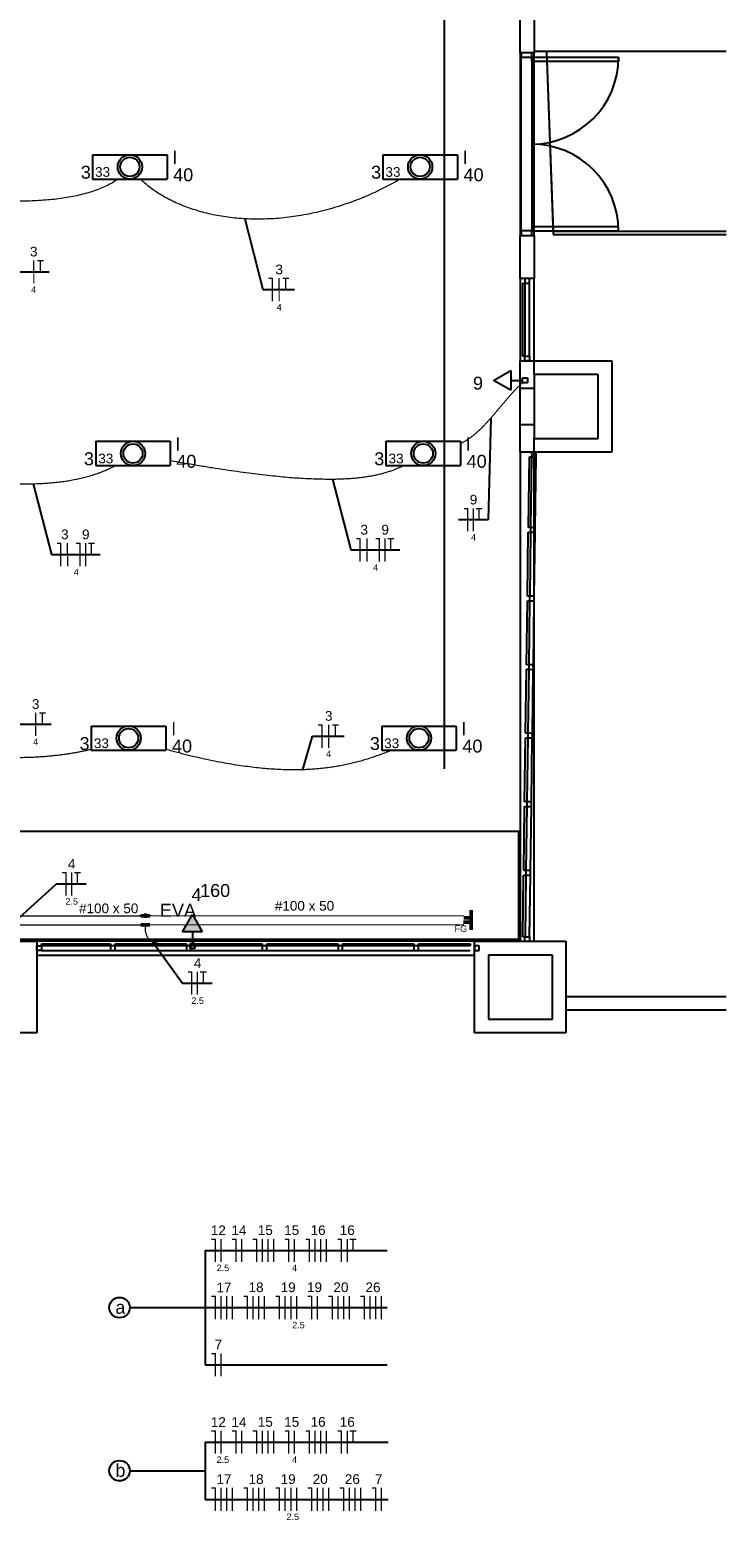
# Model space of a CAD drawing. Header units: millimetres. Extents: x 7 to 269, y 1 to 169.
# Tile 100 of 113: x 100 to 107, y 30 to 46. Entities that reach past the tile are written whole.
import ezdxf

# ---------------------------------------------------------------- set-up
doc = ezdxf.new("R2010")
doc.units = ezdxf.units.MM
doc.header["$MEASUREMENT"] = 0
for name, color, linetype, lineweight in [('Eletroduto - Marco Polo', 6, 'Continuous', 9), ('Fiação - Marco Polo', 3, 'Continuous', 9), ('Layout - Marco Polo', 252, 'Continuous', 25), ('Layout-02 - Marco Polo', 243, 'Continuous', 50), ('Linha de Chamada - Marco Polo', 1, 'Continuous', 25), ('Luminárias - Marco Polo', 5, 'Continuous', 25), ('Textos - Marco Polo', 143, 'Continuous', 25), ('Tomadas - Marco Polo', 150, 'Continuous', 25)]:
    doc.layers.add(name, color=color, linetype=linetype, lineweight=lineweight)
doc.layers.add('Parede - Marco Polo', color=7, linetype='Continuous')
doc.styles.add('Arial', font='arial.ttf')

msp = doc.modelspace()

# ---------------------------------------------------------------- hatches: boundary and pattern name
at = {"layer": 'Tomadas - Marco Polo', "linetype": 'Continuous'}
msp.add_hatch(color=256, dxfattribs=at).paths.add_polyline_path([(101.562, 35.981), (101.454, 36.169), (101.346, 35.981)])

# ---------------------------------------------------------------- linework, layer by layer
at = {"layer": 'Eletroduto - Marco Polo', "linetype": 'Continuous'}
for p, q in [((98.159, 36.155), (100.89, 36.157)), ((100.99, 36.157), (104.423, 36.16)), ((98.159, 36.055), (100.89, 36.057)), ((100.99, 36.057), (104.424, 36.06))]:
    msp.add_line(p, q, dxfattribs=at)
for points in [[(100.637, 44.214), (100.579, 44.175), (100.516, 44.141), (100.447, 44.11), (100.373, 44.083), (100.294, 44.059), (100.212, 44.038), (100.125, 44.02), (100.035, 44.005), (99.942, 43.993), (99.847, 43.984), (99.749, 43.978), (99.649, 43.973), (99.548, 43.972), (99.446, 43.972), (99.343, 43.975), (99.24, 43.979), (99.136, 43.986), (99.034, 43.994), (98.932, 44.004), (98.831, 44.015), (98.732, 44.027), (98.635, 44.041), (98.54, 44.056), (98.448, 44.072), (98.36, 44.089), (98.275, 44.107), (98.193, 44.125), (98.117, 44.144), (98.044, 44.163), (97.977, 44.183)], [(103.733, 44.215), (103.616, 44.151), (103.5, 44.093), (103.384, 44.039), (103.268, 43.991), (103.152, 43.949), (103.038, 43.911), (102.924, 43.878), (102.811, 43.85), (102.7, 43.827), (102.589, 43.808), (102.481, 43.793), (102.373, 43.783), (102.268, 43.778), (102.164, 43.776), (102.063, 43.778), (101.964, 43.784), (101.867, 43.794), (101.772, 43.808), (101.68, 43.825), (101.591, 43.846), (101.505, 43.87), (101.422, 43.897), (101.342, 43.927), (101.265, 43.96), (101.192, 43.996), (101.123, 44.034), (101.057, 44.076), (100.996, 44.119), (100.938, 44.166), (100.885, 44.214)], [(104.39, 41.321), (104.417, 41.336), (104.443, 41.351), (104.468, 41.368), (104.493, 41.385), (104.517, 41.402), (104.54, 41.421), (104.562, 41.44), (104.584, 41.459), (104.606, 41.479), (104.627, 41.5), (104.648, 41.521), (104.669, 41.543), (104.689, 41.565), (104.709, 41.588), (104.729, 41.611), (104.75, 41.634), (104.77, 41.658), (104.79, 41.682), (104.811, 41.706), (104.831, 41.731), (104.852, 41.756), (104.874, 41.781), (104.896, 41.807), (104.918, 41.832), (104.941, 41.858), (104.965, 41.884), (104.989, 41.91), (105.014, 41.936), (105.04, 41.962), (105.067, 41.988)], [(98.13, 41.08), (98.261, 41.051), (98.389, 41.024), (98.512, 41), (98.632, 40.978), (98.748, 40.959), (98.861, 40.942), (98.969, 40.927), (99.074, 40.914), (99.176, 40.903), (99.274, 40.895), (99.369, 40.889), (99.46, 40.884), (99.548, 40.882), (99.633, 40.881), (99.715, 40.882), (99.794, 40.885), (99.869, 40.89), (99.942, 40.896), (100.012, 40.904), (100.079, 40.913), (100.143, 40.924), (100.205, 40.937), (100.264, 40.95), (100.32, 40.965), (100.374, 40.982), (100.426, 40.999), (100.475, 41.018), (100.522, 41.038), (100.566, 41.059), (100.609, 41.08)], [(101.215, 41.136), (101.375, 41.108), (101.527, 41.082), (101.673, 41.058), (101.812, 41.037), (101.945, 41.018), (102.072, 41.001), (102.193, 40.986), (102.308, 40.973), (102.417, 40.962), (102.522, 40.952), (102.621, 40.945), (102.715, 40.94), (102.804, 40.936), (102.888, 40.934), (102.968, 40.933), (103.044, 40.934), (103.116, 40.937), (103.184, 40.941), (103.248, 40.946), (103.309, 40.953), (103.366, 40.961), (103.42, 40.97), (103.472, 40.98), (103.52, 40.992), (103.566, 41.004), (103.61, 41.018), (103.651, 41.032), (103.69, 41.048), (103.728, 41.064), (103.764, 41.081)], [(98.081, 38.006), (98.2, 37.989), (98.315, 37.974), (98.426, 37.961), (98.533, 37.948), (98.636, 37.937), (98.736, 37.927), (98.833, 37.919), (98.926, 37.911), (99.016, 37.904), (99.103, 37.899), (99.186, 37.895), (99.267, 37.891), (99.345, 37.889), (99.421, 37.888), (99.494, 37.888), (99.564, 37.888), (99.632, 37.89), (99.698, 37.892), (99.761, 37.895), (99.823, 37.899), (99.882, 37.904), (99.94, 37.91), (99.996, 37.916), (100.05, 37.923), (100.103, 37.931), (100.155, 37.939), (100.205, 37.948), (100.254, 37.958), (100.302, 37.968), (100.349, 37.979)], [(101.165, 37.978), (101.29, 37.945), (101.412, 37.914), (101.529, 37.887), (101.642, 37.862), (101.752, 37.84), (101.857, 37.821), (101.96, 37.805), (102.059, 37.791), (102.154, 37.779), (102.247, 37.77), (102.336, 37.763), (102.423, 37.759), (102.506, 37.756), (102.587, 37.756), (102.666, 37.757), (102.742, 37.761), (102.816, 37.766), (102.888, 37.773), (102.958, 37.782), (103.026, 37.792), (103.092, 37.804), (103.156, 37.817), (103.219, 37.832), (103.281, 37.848), (103.341, 37.865), (103.401, 37.883), (103.459, 37.903), (103.516, 37.923), (103.573, 37.944), (103.629, 37.966)], [(100.937, 36.057), (100.936, 36.041), (100.936, 36.025), (100.937, 36.01), (100.938, 35.996), (100.94, 35.982), (100.943, 35.969), (100.947, 35.956), (100.951, 35.945), (100.956, 35.934), (100.963, 35.923), (100.971, 35.913), (100.98, 35.904), (100.99, 35.895), (101.001, 35.887), (101.014, 35.88), (101.028, 35.873), (101.044, 35.866), (101.062, 35.86), (101.081, 35.855), (101.102, 35.85), (101.125, 35.846), (101.15, 35.842), (101.177, 35.838), (101.206, 35.835), (101.237, 35.833), (101.271, 35.831), (101.306, 35.829), (101.344, 35.828), (101.385, 35.827), (101.427, 35.827)]]:
    msp.add_spline(points, degree=3, dxfattribs=at)
at = {"layer": 'Fiação - Marco Polo'}
for p, q in [((99.718, 43.199), (99.718, 43.324)), ((99.758, 43.324), (99.825, 43.324)), ((99.791, 43.199), (99.791, 43.324)), ((102.289, 43.13), (102.33, 43.13)), ((102.33, 42.88), (102.33, 43.13)), ((102.404, 43.005), (102.404, 43.13)), ((102.444, 43.13), (102.511, 43.13)), ((102.478, 43.005), (102.478, 43.13)), ((104.427, 40.612), (104.469, 40.612)), ((104.469, 40.362), (104.469, 40.612)), ((104.531, 40.362), (104.531, 40.612)), ((104.561, 40.612), (104.627, 40.612)), ((104.594, 40.487), (104.594, 40.612)), ((99.974, 40.232), (100.015, 40.232)), ((100.015, 39.982), (100.015, 40.232)), ((100.089, 40.107), (100.089, 40.232)), ((100.183, 40.232), (100.225, 40.232)), ((100.225, 39.982), (100.225, 40.232)), ((100.287, 39.982), (100.287, 40.232)), ((100.317, 40.232), (100.383, 40.232)), ((100.35, 40.107), (100.35, 40.232)), ((103.251, 40.283), (103.292, 40.283)), ((103.292, 40.033), (103.292, 40.283)), ((103.366, 40.158), (103.366, 40.283)), ((103.46, 40.283), (103.502, 40.283)), ((103.502, 40.033), (103.502, 40.283)), ((103.564, 40.033), (103.564, 40.283)), ((103.594, 40.283), (103.66, 40.283)), ((103.627, 40.158), (103.627, 40.283)), ((99.74, 38.251), (99.74, 38.376)), ((99.78, 38.376), (99.847, 38.376)), ((99.813, 38.251), (99.813, 38.376)), ((102.831, 38.245), (102.873, 38.245)), ((102.873, 37.995), (102.873, 38.245)), ((102.946, 38.12), (102.946, 38.245)), ((102.986, 38.245), (103.053, 38.245)), ((103.02, 38.12), (103.02, 38.245)), ((100.03, 36.629), (100.071, 36.629)), ((100.071, 36.379), (100.071, 36.629)), ((100.134, 36.379), (100.134, 36.629)), ((100.163, 36.629), (100.23, 36.629)), ((100.196, 36.504), (100.196, 36.629)), ((101.407, 35.544), (101.449, 35.544)), ((101.449, 35.294), (101.449, 35.544)), ((101.511, 35.294), (101.511, 35.544)), ((101.54, 35.544), (101.607, 35.544)), ((101.574, 35.419), (101.574, 35.544)), ((101.665, 32.62), (101.706, 32.62)), ((101.706, 32.37), (101.706, 32.62)), ((101.769, 32.37), (101.769, 32.62)), ((101.891, 32.62), (101.933, 32.62)), ((101.933, 32.37), (101.933, 32.62)), ((101.995, 32.37), (101.995, 32.62)), ((102.117, 32.62), (102.159, 32.62)), ((102.159, 32.37), (102.159, 32.62)), ((102.221, 32.37), (102.221, 32.62)), ((102.284, 32.37), (102.284, 32.62)), ((102.346, 32.37), (102.346, 32.62)), ((102.468, 32.62), (102.51, 32.62)), ((102.51, 32.37), (102.51, 32.62)), ((102.572, 32.37), (102.572, 32.62)), ((102.694, 32.62), (102.736, 32.62)), ((102.736, 32.37), (102.736, 32.62)), ((102.798, 32.37), (102.798, 32.62)), ((102.861, 32.37), (102.861, 32.62)), ((102.923, 32.37), (102.923, 32.62)), ((103.045, 32.62), (103.087, 32.62)), ((103.087, 32.37), (103.087, 32.62)), ((103.15, 32.37), (103.15, 32.62)), ((103.179, 32.62), (103.245, 32.62)), ((103.212, 32.495), (103.212, 32.62)), ((101.665, 31.995), (101.706, 31.995)), ((101.706, 31.745), (101.706, 31.995)), ((101.769, 31.745), (101.769, 31.995)), ((101.831, 31.745), (101.831, 31.995)), ((101.894, 31.745), (101.894, 31.995)), ((102.016, 31.995), (102.058, 31.995)), ((102.058, 31.745), (102.058, 31.995)), ((102.12, 31.745), (102.12, 31.995)), ((102.183, 31.745), (102.183, 31.995)), ((102.245, 31.745), (102.245, 31.995)), ((102.367, 31.995), (102.409, 31.995)), ((102.409, 31.745), (102.409, 31.995)), ((102.471, 31.745), (102.471, 31.995)), ((102.534, 31.745), (102.534, 31.995)), ((102.596, 31.745), (102.596, 31.995)), ((102.718, 31.995), (102.76, 31.995)), ((102.76, 31.745), (102.76, 31.995)), ((102.822, 31.745), (102.822, 31.995)), ((102.944, 31.995), (102.986, 31.995)), ((102.986, 31.745), (102.986, 31.995)), ((103.048, 31.745), (103.048, 31.995)), ((103.111, 31.745), (103.111, 31.995)), ((103.173, 31.745), (103.173, 31.995)), ((103.295, 31.995), (103.337, 31.995)), ((103.337, 31.745), (103.337, 31.995)), ((103.4, 31.745), (103.4, 31.995)), ((103.462, 31.745), (103.462, 31.995)), ((103.525, 31.745), (103.525, 31.995)), ((101.665, 31.37), (101.706, 31.37)), ((101.706, 31.12), (101.706, 31.37)), ((101.769, 31.12), (101.769, 31.37)), ((101.665, 30.523), (101.706, 30.523)), ((101.706, 30.273), (101.706, 30.523)), ((101.769, 30.273), (101.769, 30.523)), ((101.891, 30.523), (101.933, 30.523)), ((101.933, 30.273), (101.933, 30.523)), ((101.995, 30.273), (101.995, 30.523)), ((102.117, 30.523), (102.159, 30.523)), ((102.159, 30.273), (102.159, 30.523)), ((102.221, 30.273), (102.221, 30.523)), ((102.284, 30.273), (102.284, 30.523)), ((102.346, 30.273), (102.346, 30.523)), ((102.468, 30.523), (102.51, 30.523)), ((102.51, 30.273), (102.51, 30.523)), ((102.572, 30.273), (102.572, 30.523)), ((102.694, 30.523), (102.736, 30.523)), ((102.736, 30.273), (102.736, 30.523)), ((102.798, 30.273), (102.798, 30.523)), ((102.861, 30.273), (102.861, 30.523)), ((102.923, 30.273), (102.923, 30.523)), ((103.045, 30.523), (103.087, 30.523)), ((103.087, 30.273), (103.087, 30.523)), ((103.15, 30.273), (103.15, 30.523)), ((103.179, 30.523), (103.245, 30.523)), ((103.212, 30.398), (103.212, 30.523)), ((101.665, 29.898), (101.706, 29.898)), ((101.706, 29.648), (101.706, 29.898)), ((101.769, 29.648), (101.769, 29.898)), ((101.831, 29.648), (101.831, 29.898)), ((101.894, 29.648), (101.894, 29.898)), ((102.016, 29.898), (102.058, 29.898)), ((102.058, 29.648), (102.058, 29.898)), ((102.12, 29.648), (102.12, 29.898)), ((102.183, 29.648), (102.183, 29.898)), ((102.245, 29.648), (102.245, 29.898)), ((102.367, 29.898), (102.409, 29.898)), ((102.409, 29.648), (102.409, 29.898)), ((102.471, 29.648), (102.471, 29.898)), ((102.534, 29.648), (102.534, 29.898)), ((102.596, 29.648), (102.596, 29.898)), ((102.718, 29.898), (102.76, 29.898)), ((102.76, 29.648), (102.76, 29.898)), ((102.822, 29.648), (102.822, 29.898)), ((102.885, 29.648), (102.885, 29.898)), ((102.947, 29.648), (102.947, 29.898)), ((103.069, 29.898), (103.111, 29.898)), ((103.111, 29.648), (103.111, 29.898)), ((103.173, 29.648), (103.173, 29.898)), ((103.236, 29.648), (103.236, 29.898)), ((103.298, 29.648), (103.298, 29.898)), ((103.42, 29.898), (103.462, 29.898)), ((103.462, 29.648), (103.462, 29.898)), ((103.525, 29.648), (103.525, 29.898))]:
    msp.add_line(p, q, dxfattribs=at)
at = {"layer": 'Layout - Marco Polo'}
for p, q in [((104.213, 37.764), (104.213, 47.764)), ((105.054, 45.597), (105.043, 45.597)), ((105.043, 45.597), (105.043, 43.596)), ((105.168, 45.597), (105.054, 45.597)), ((105.054, 45.597), (105.054, 45.547)), ((105.194, 45.597), (105.168, 45.597)), ((105.168, 45.547), (105.168, 45.597)), ((107.297, 45.61), (105.194, 45.61)), ((107.297, 45.61), (105.194, 45.61)), ((105.194, 43.596), (105.194, 45.597)), ((105.194, 43.596), (105.194, 45.597)), ((105.054, 45.547), (105.168, 45.547)), ((105.054, 43.647), (105.054, 45.547)), ((105.168, 45.502), (105.168, 45.547)), ((105.168, 45.547), (106.118, 45.547)), ((105.168, 45.547), (105.168, 43.647)), ((106.118, 45.502), (105.168, 45.502)), ((106.118, 45.547), (106.118, 45.502)), ((105.168, 43.647), (105.054, 43.647)), ((105.054, 43.647), (105.054, 43.596)), ((105.168, 43.691), (105.168, 43.647)), ((106.118, 43.691), (105.168, 43.691)), ((105.168, 43.647), (106.118, 43.647)), ((105.168, 43.596), (105.168, 43.647)), ((105.043, 43.596), (105.054, 43.596)), ((105.054, 43.596), (105.168, 43.596)), ((105.168, 43.596), (105.194, 43.596)), ((105.043, 43.127), (105.043, 42.227)), ((105.069, 42.277), (105.069, 43.077)), ((105.069, 43.077), (105.094, 43.077)), ((105.094, 43.127), (105.094, 43.077)), ((105.144, 43.127), (105.094, 43.127)), ((105.094, 43.077), (105.094, 42.277)), ((105.094, 43.077), (105.144, 43.077)), ((105.144, 43.077), (105.144, 43.127)), ((105.144, 42.277), (105.144, 43.077)), ((105.194, 42.227), (105.194, 43.127)), ((105.194, 42.227), (105.194, 43.127)), ((105.094, 42.277), (105.069, 42.277)), ((105.094, 42.227), (105.094, 42.277)), ((105.094, 42.277), (105.144, 42.277)), ((105.144, 42.227), (105.094, 42.227)), ((105.144, 42.277), (105.144, 42.227)), ((105.043, 41.227), (105.043, 35.877)), ((105.191, 41.227), (105.167, 41.226)), ((105.217, 41.227), (105.167, 41.226)), ((105.167, 41.226), (105.168, 41.176)), ((105.167, 41.226), (105.168, 41.176)), ((105.194, 35.877), (105.194, 41.227)), ((105.194, 35.877), (105.194, 41.227)), ((105.218, 41.177), (105.217, 41.227)), ((105.132, 40.402), (105.142, 41.177)), ((105.142, 41.177), (105.167, 41.177)), ((105.167, 41.177), (105.156, 40.402)), ((105.168, 41.176), (105.191, 41.177)), ((105.168, 41.176), (105.218, 41.177)), ((105.216, 41.176), (105.194, 41.177)), ((105.206, 40.401), (105.216, 41.176)), ((105.206, 40.401), (105.216, 41.176)), ((105.156, 40.402), (105.132, 40.402)), ((105.205, 40.402), (105.155, 40.401)), ((105.155, 40.401), (105.156, 40.351)), ((105.168, 40.401), (105.155, 40.401)), ((105.155, 40.401), (105.156, 40.351)), ((105.194, 40.401), (105.206, 40.401)), ((105.206, 40.352), (105.205, 40.402)), ((105.121, 39.652), (105.13, 40.352)), ((105.13, 40.352), (105.156, 40.352)), ((105.156, 40.352), (105.146, 39.652)), ((105.156, 40.351), (105.206, 40.352)), ((105.156, 40.351), (105.168, 40.351)), ((105.205, 40.351), (105.194, 40.351)), ((105.195, 39.651), (105.205, 40.351)), ((105.195, 39.651), (105.205, 40.351)), ((105.111, 38.902), (105.121, 39.602)), ((105.146, 39.652), (105.121, 39.652)), ((105.121, 39.602), (105.145, 39.602)), ((105.145, 39.602), (105.136, 38.902)), ((105.195, 39.652), (105.145, 39.651)), ((105.145, 39.651), (105.145, 39.601)), ((105.147, 39.651), (105.145, 39.651)), ((105.145, 39.651), (105.145, 39.601)), ((105.145, 39.601), (105.195, 39.602)), ((105.145, 39.601), (105.147, 39.601)), ((105.186, 38.901), (105.195, 39.601)), ((105.194, 39.651), (105.195, 39.651)), ((105.195, 39.601), (105.194, 39.601)), ((105.194, 39.518), (105.195, 39.601)), ((105.195, 39.602), (105.195, 39.652)), ((105.1, 38.152), (105.11, 38.852)), ((105.11, 38.852), (105.135, 38.852)), ((105.136, 38.902), (105.111, 38.902)), ((105.135, 38.852), (105.126, 38.152)), ((105.184, 38.902), (105.135, 38.901)), ((105.135, 38.901), (105.135, 38.851)), ((105.135, 38.851), (105.186, 38.852)), ((105.175, 38.151), (105.184, 38.851)), ((105.186, 38.852), (105.184, 38.902)), ((105.09, 37.402), (105.1, 38.102)), ((105.126, 38.152), (105.1, 38.152)), ((105.1, 38.102), (105.125, 38.102)), ((105.125, 38.102), (105.115, 37.402)), ((105.174, 38.152), (105.124, 38.151)), ((105.124, 38.151), (105.125, 38.101)), ((105.125, 38.101), (105.175, 38.102)), ((105.165, 37.401), (105.174, 38.101)), ((105.175, 38.102), (105.174, 38.152)), ((105.08, 36.652), (105.09, 37.352)), ((105.115, 37.402), (105.09, 37.402)), ((105.09, 37.352), (105.115, 37.352)), ((105.115, 37.352), (105.105, 36.652)), ((105.164, 37.402), (105.114, 37.401)), ((105.114, 37.401), (105.115, 37.351)), ((105.115, 37.351), (105.165, 37.352)), ((105.154, 36.651), (105.164, 37.351)), ((105.165, 37.352), (105.164, 37.402)), ((105.043, 37.077), (81.718, 37.077)), ((105.023, 37.077), (105.023, 35.877)), ((105.105, 36.652), (105.08, 36.652)), ((105.153, 36.652), (105.103, 36.651)), ((105.103, 36.651), (105.105, 36.601)), ((105.154, 36.602), (105.153, 36.652)), ((105.07, 35.927), (105.079, 36.602)), ((105.079, 36.602), (105.104, 36.602)), ((105.104, 36.602), (105.095, 35.927)), ((105.105, 36.601), (105.154, 36.602)), ((105.144, 35.926), (105.153, 36.601)), ((75.423, 35.897), (105.023, 35.897)), ((105.043, 35.897), (99.318, 35.897)), ((104.543, 35.877), (99.753, 35.877)), ((99.753, 35.777), (99.753, 35.827)), ((99.753, 35.827), (99.803, 35.827)), ((99.803, 35.826), (99.803, 35.851)), ((99.803, 35.851), (100.558, 35.851)), ((99.803, 35.827), (99.803, 35.777)), ((100.558, 35.826), (99.803, 35.826)), ((100.558, 35.851), (100.558, 35.826)), ((100.608, 35.827), (100.558, 35.827)), ((100.558, 35.827), (100.558, 35.777)), ((100.608, 35.826), (100.608, 35.851)), ((100.608, 35.851), (101.388, 35.851)), ((100.608, 35.777), (100.608, 35.827)), ((101.388, 35.826), (100.608, 35.826)), ((101.388, 35.851), (101.388, 35.826)), ((101.438, 35.827), (101.388, 35.827)), ((101.388, 35.827), (101.388, 35.777)), ((101.438, 35.826), (101.438, 35.851)), ((101.438, 35.851), (102.218, 35.851)), ((101.438, 35.777), (101.438, 35.827)), ((102.218, 35.826), (101.438, 35.826)), ((102.218, 35.851), (102.218, 35.826)), ((102.268, 35.827), (102.218, 35.827)), ((102.218, 35.827), (102.218, 35.777)), ((102.268, 35.826), (102.268, 35.851)), ((102.268, 35.851), (103.048, 35.851)), ((102.268, 35.777), (102.268, 35.827)), ((103.048, 35.826), (102.268, 35.826)), ((103.048, 35.851), (103.048, 35.826)), ((103.098, 35.827), (103.048, 35.827)), ((103.048, 35.827), (103.048, 35.777)), ((103.098, 35.826), (103.098, 35.851)), ((103.098, 35.851), (103.879, 35.851)), ((103.098, 35.777), (103.098, 35.827)), ((103.879, 35.826), (103.098, 35.826)), ((103.879, 35.851), (103.879, 35.826)), ((103.928, 35.827), (103.879, 35.827)), ((103.879, 35.827), (103.879, 35.777)), ((103.928, 35.826), (103.928, 35.851)), ((103.928, 35.851), (104.493, 35.851)), ((103.928, 35.777), (103.928, 35.827)), ((104.493, 35.826), (103.928, 35.826)), ((99.803, 35.777), (99.753, 35.777)), ((99.753, 35.727), (104.543, 35.727)), ((99.753, 35.727), (104.543, 35.727)), ((99.803, 35.777), (100.558, 35.777)), ((100.558, 35.777), (100.608, 35.777)), ((100.608, 35.777), (101.388, 35.777)), ((101.388, 35.777), (101.438, 35.777)), ((101.438, 35.777), (102.218, 35.777)), ((102.218, 35.777), (102.268, 35.777)), ((102.268, 35.777), (103.048, 35.777)), ((103.048, 35.777), (103.098, 35.777)), ((103.098, 35.777), (103.879, 35.777)), ((103.879, 35.777), (103.928, 35.777)), ((103.928, 35.777), (104.493, 35.777)), ((105.543, 35.273), (107.297, 35.273)), ((107.297, 35.123), (105.543, 35.123))]:
    msp.add_line(p, q, dxfattribs=at)
for centre, start, end in [((105.168, 45.547), 270, 0), ((105.168, 43.647), 0, 90)]:
    msp.add_arc(centre, 0.95, start, end, dxfattribs=at)
at = {"layer": 'Layout-02 - Marco Polo'}
for p, q in [((100.89, 36.152), (100.89, 36.162)), ((100.89, 36.157), (100.925, 36.157)), ((100.925, 36.162), (100.955, 36.162)), ((100.925, 36.152), (100.925, 36.162)), ((100.925, 36.152), (100.955, 36.152)), ((100.955, 36.152), (100.955, 36.162)), ((100.955, 36.157), (100.99, 36.157)), ((100.99, 36.152), (100.99, 36.162)), ((104.505, 36.217), (104.505, 36.135)), ((100.89, 36.052), (100.89, 36.062)), ((100.99, 36.057), (100.89, 36.057)), ((100.99, 36.052), (100.99, 36.062)), ((104.423, 36.085), (104.505, 36.085)), ((104.505, 36.135), (104.424, 36.135)), ((104.505, 36.085), (104.505, 36.135)), ((104.505, 36.085), (104.505, 36.003))]:
    msp.add_line(p, q, dxfattribs=at)
at = {"layer": 'Linha de Chamada - Marco Polo'}
for p, q in [((102.027, 43.78), (102.226, 43.005)), ((99.54, 43.199), (99.887, 43.199)), ((102.226, 43.005), (102.573, 43.005)), ((104.721, 41.601), (104.69, 40.487)), ((99.711, 40.882), (99.911, 40.107)), ((102.989, 40.933), (103.188, 40.158)), ((104.69, 40.487), (104.365, 40.487)), ((99.911, 40.107), (100.446, 40.107)), ((103.188, 40.158), (103.723, 40.158)), ((99.562, 38.251), (99.909, 38.251)), ((102.663, 37.757), (102.768, 38.12)), ((102.768, 38.12), (103.116, 38.12)), ((99.524, 36.106), (99.967, 36.504)), ((99.967, 36.504), (100.292, 36.504)), ((101.014, 35.879), (101.345, 35.419)), ((101.345, 35.419), (101.67, 35.419)), ((101.594, 32.495), (103.587, 32.495)), ((101.594, 32.495), (101.594, 31.87)), ((101.594, 32.495), (101.594, 31.245)), ((100.769, 31.87), (101.594, 31.87)), ((101.594, 31.87), (103.587, 31.87)), ((101.594, 31.245), (103.587, 31.245)), ((101.594, 30.398), (103.596, 30.398)), ((101.594, 30.398), (101.594, 29.773)), ((100.769, 30.086), (101.594, 30.086)), ((101.594, 29.773), (103.596, 29.773))]:
    msp.add_line(p, q, dxfattribs=at)
for centre in [(100.657, 31.87), (100.657, 30.086)]:
    msp.add_circle(centre, 0.112, dxfattribs=at)
at = {"layer": 'Luminárias - Marco Polo'}
for p, q in [((100.362, 44.48), (101.178, 44.48)), ((100.362, 44.48), (100.362, 44.215)), ((101.178, 44.48), (101.178, 44.215)), ((103.539, 44.48), (104.355, 44.48)), ((103.539, 44.48), (103.539, 44.215)), ((104.355, 44.48), (104.355, 44.215)), ((100.362, 44.215), (101.178, 44.215)), ((103.539, 44.215), (104.355, 44.215)), ((100.396, 41.346), (101.212, 41.346)), ((100.396, 41.346), (100.396, 41.081)), ((101.212, 41.346), (101.212, 41.081)), ((103.573, 41.346), (104.389, 41.346)), ((103.573, 41.346), (103.573, 41.081)), ((104.389, 41.346), (104.389, 41.081)), ((100.396, 41.081), (101.212, 41.081)), ((103.573, 41.081), (104.389, 41.081)), ((100.348, 38.231), (101.164, 38.231)), ((100.348, 38.231), (100.348, 37.966)), ((101.164, 38.231), (101.164, 37.966)), ((103.526, 38.231), (104.342, 38.231)), ((103.526, 38.231), (103.526, 37.966)), ((104.342, 38.231), (104.342, 37.966)), ((100.348, 37.966), (101.164, 37.966)), ((103.526, 37.966), (104.342, 37.966))]:
    msp.add_line(p, q, dxfattribs=at)
for centre, radius in [((100.77, 44.348), 0.133), ((100.77, 44.348), 0.105), ((103.947, 44.348), 0.133), ((103.947, 44.348), 0.105), ((100.804, 41.213), 0.133), ((100.804, 41.213), 0.105), ((103.981, 41.213), 0.133), ((103.981, 41.213), 0.105), ((100.756, 38.099), 0.133), ((100.756, 38.099), 0.105), ((103.934, 38.099), 0.133), ((103.934, 38.099), 0.105)]:
    msp.add_circle(centre, radius, dxfattribs=at)
at = {"layer": 'Parede - Marco Polo'}
for p, q in [((105.043, 45.597), (105.043, 46.227)), ((105.194, 46.227), (105.194, 45.597)), ((106.118, 43.647), (106.118, 43.691)), ((105.043, 43.127), (105.043, 43.596)), ((105.194, 43.596), (105.194, 43.127)), ((105.194, 43.127), (105.043, 43.127)), ((105.043, 42.227), (106.043, 42.227)), ((105.043, 41.227), (105.043, 42.227)), ((105.194, 42.077), (105.194, 42.227)), ((106.043, 42.227), (106.043, 41.227)), ((105.894, 42.077), (105.194, 42.077)), ((105.194, 42.077), (105.194, 41.377)), ((105.894, 41.377), (105.894, 42.077)), ((105.043, 41.927), (105.194, 41.927)), ((105.194, 41.527), (105.043, 41.527)), ((105.194, 41.377), (105.894, 41.377)), ((105.194, 41.227), (105.194, 41.377)), ((106.043, 41.227), (105.043, 41.227)), ((98.753, 35.877), (99.753, 35.877)), ((99.753, 35.877), (99.753, 34.877)), ((104.493, 35.851), (104.493, 35.826)), ((104.543, 34.877), (104.543, 35.877)), ((104.543, 35.877), (105.543, 35.877)), ((104.594, 35.827), (104.543, 35.827)), ((104.543, 35.827), (104.543, 35.777)), ((104.594, 35.777), (104.594, 35.827)), ((105.095, 35.927), (105.07, 35.927)), ((105.094, 35.877), (105.094, 35.927)), ((105.094, 35.927), (105.144, 35.926)), ((105.144, 35.876), (105.094, 35.877)), ((105.144, 35.926), (105.144, 35.876)), ((105.543, 35.877), (105.543, 34.877)), ((104.543, 35.777), (104.594, 35.777)), ((104.694, 35.727), (104.694, 35.027)), ((105.394, 35.727), (104.694, 35.727)), ((105.394, 35.027), (105.394, 35.727)), ((104.694, 35.027), (105.394, 35.027)), ((99.753, 34.877), (98.753, 34.877)), ((105.543, 34.877), (104.543, 34.877))]:
    msp.add_line(p, q, dxfattribs=at)
at = {"layer": 'Parede - Marco Polo', "color": 9}
for p, q in [((105.329, 45.61), (105.403, 43.61)), ((105.329, 45.61), (105.403, 43.646)), ((105.403, 43.646), (107.297, 43.646)), ((105.403, 43.61), (107.297, 43.61))]:
    msp.add_line(p, q, dxfattribs=at)
at = {"layer": 'Tomadas - Marco Polo'}
for p, q in [((104.751, 42.012), (104.939, 42.121)), ((104.939, 41.904), (104.751, 42.012)), ((104.939, 42.121), (104.939, 41.904)), ((104.939, 42.012), (105.067, 42.012)), ((105.067, 41.986), (105.067, 42.039)), ((105.067, 42.039), (105.12, 42.039)), ((105.12, 42.039), (105.12, 41.986)), ((105.12, 41.986), (105.067, 41.986)), ((101.346, 35.981), (101.454, 36.169)), ((101.454, 36.169), (101.562, 35.981)), ((101.562, 35.981), (101.346, 35.981)), ((101.428, 35.853), (101.481, 35.853)), ((101.428, 35.8), (101.428, 35.853)), ((101.454, 35.981), (101.454, 35.853)), ((101.481, 35.853), (101.481, 35.8)), ((101.481, 35.8), (101.428, 35.8))]:
    msp.add_line(p, q, dxfattribs=at)

# ---------------------------------------------------------------- texts
at = {"layer": 'Fiação - Marco Polo', "attachment_point": 8, "line_spacing_factor": 0.798, "style": 'Arial'}
for s, insert, char_height, width in [('3', (99.718, 43.367), 0.106, 0.12708), ('3', (102.404, 43.172), 0.106, 0.12708), ('l', (99.718, 43.072), 0.106, 0.12708), ('4', (99.718, 42.972), 0.0706, 0.08472), ('l', (102.404, 42.877), 0.106, 0.12708), ('4', (102.404, 42.777), 0.0706, 0.08472), ('9', (104.531, 40.654), 0.106, 0.12708), ('3', (100.058, 40.274), 0.106, 0.12708), ('9', (100.287, 40.274), 0.106, 0.12708), ('3', (103.335, 40.325), 0.106, 0.12708), ('9', (103.564, 40.325), 0.106, 0.12708), ('4', (104.531, 40.26), 0.0706, 0.08472), ('l', (100.089, 39.979), 0.106, 0.12708), ('l', (103.366, 40.03), 0.106, 0.12708), ('4', (100.183, 39.879), 0.0706, 0.08472), ('4', (103.46, 39.93), 0.0706, 0.08472), ('3', (99.739, 38.418), 0.106, 0.12708), ('3', (102.946, 38.288), 0.106, 0.12708), ('l', (99.739, 38.124), 0.106, 0.12708), ('4', (99.739, 38.023), 0.0706, 0.08472), ('l', (102.946, 37.993), 0.106, 0.12708), ('4', (102.946, 37.893), 0.0706, 0.08472), ('4', (100.133, 36.671), 0.106, 0.12708), ('2.5', (100.133, 36.277), 0.0706, 0.25416), ('4', (101.511, 35.586), 0.106, 0.12708), ('2.5', (101.511, 35.192), 0.0706, 0.25416), ('12', (101.738, 32.663), 0.1059, 0.25416), ('14', (101.964, 32.663), 0.1059, 0.25416), ('15', (102.252, 32.663), 0.1059, 0.25416), ('15', (102.541, 32.663), 0.1059, 0.25416), ('16', (102.83, 32.663), 0.1059, 0.25416), ('16', (103.149, 32.663), 0.1059, 0.25416), ('2.5', (101.788, 32.268), 0.0706, 0.25416), ('4', (102.572, 32.268), 0.0706, 0.08472), ('17', (101.8, 32.038), 0.1059, 0.25416), ('18', (102.151, 32.038), 0.1059, 0.25416), ('19', (102.502, 32.038), 0.1059, 0.25416), ('19', (102.791, 32.038), 0.1059, 0.25416), ('20', (103.08, 32.038), 0.1059, 0.25416), ('26', (103.431, 32.038), 0.1059, 0.25416), ('2.5', (102.615, 31.643), 0.0706, 0.25416), ('7', (101.738, 31.413), 0.106, 0.12708), ('12', (101.738, 30.565), 0.1059, 0.25416), ('14', (101.964, 30.565), 0.1059, 0.25416), ('15', (102.252, 30.565), 0.1059, 0.25416), ('15', (102.541, 30.565), 0.1059, 0.25416), ('16', (102.83, 30.565), 0.1059, 0.25416), ('16', (103.149, 30.565), 0.1059, 0.25416), ('2.5', (101.788, 30.171), 0.0706, 0.25416), ('4', (102.572, 30.171), 0.0706, 0.08472), ('17', (101.8, 29.94), 0.1059, 0.25416), ('18', (102.151, 29.94), 0.1059, 0.25416), ('19', (102.502, 29.94), 0.1059, 0.25416), ('20', (102.853, 29.94), 0.1059, 0.25416), ('26', (103.205, 29.94), 0.1059, 0.25416), ('7', (103.493, 29.94), 0.106, 0.12708), ('2.5', (102.553, 29.546), 0.0706, 0.25416)]:
    msp.add_mtext(s, dxfattribs=dict(at, insert=insert, char_height=char_height, width=width))
at = {"layer": 'Linha de Chamada - Marco Polo', "char_height": 0.141, "width": 0.50832, "attachment_point": 8, "line_spacing_factor": 0.798, "style": 'Arial'}
for s, insert in [('a', (100.666, 31.801)), ('b', (100.666, 30.017))]:
    msp.add_mtext(s, dxfattribs=dict(at, insert=insert))
at = {"layer": 'Luminárias - Marco Polo', "char_height": 0.1059, "width": 0.25416, "attachment_point": 7, "line_spacing_factor": 0.798, "style": 'Arial'}
for insert in [(100.389, 44.238), (103.567, 44.238), (100.424, 41.104), (103.601, 41.104), (100.376, 37.989), (103.553, 37.989)]:
    msp.add_mtext('33', dxfattribs=dict(at, insert=insert))
at = {"layer": 'Textos - Marco Polo', "line_spacing_factor": 0.798, "style": 'Arial'}
for s, insert, char_height, width, attachment_point in [('l', (101.24, 44.378), 0.141, 0.16944, 7), ('l', (104.417, 44.378), 0.141, 0.16944, 7), ('3', (100.233, 44.217), 0.141, 0.16944, 7), ('40', (101.244, 44.189), 0.1412, 0.33888, 7), ('3', (103.41, 44.217), 0.141, 0.16944, 7), ('40', (104.422, 44.189), 0.1412, 0.33888, 7), ('9', (104.58, 41.91), 0.141, 0.16944, 8), ('l', (101.274, 41.243), 0.141, 0.16944, 7), ('l', (104.451, 41.243), 0.141, 0.16944, 7), ('3', (100.267, 41.083), 0.141, 0.16944, 7), ('40', (101.278, 41.055), 0.1412, 0.33888, 7), ('3', (103.445, 41.083), 0.141, 0.16944, 7), ('40', (104.456, 41.055), 0.1412, 0.33888, 7), ('l', (101.227, 38.129), 0.141, 0.16944, 7), ('l', (104.404, 38.129), 0.141, 0.16944, 7), ('3', (100.219, 37.968), 0.141, 0.16944, 7), ('40', (101.231, 37.94), 0.1412, 0.33888, 7), ('3', (103.397, 37.968), 0.141, 0.16944, 7), ('40', (104.409, 37.94), 0.1412, 0.33888, 7), ('4', (101.499, 36.317), 0.141, 0.16944, 8), ('160', (101.703, 36.36), 0.1412, 0.50832, 8), ('EVA', (101.296, 36.146), 0.1412, 0.50832, 8), ('FG', (104.392, 35.979), 0.0706, 0.16944, 8)]:
    msp.add_mtext(s, dxfattribs=dict(at, insert=insert, char_height=char_height, width=width, attachment_point=attachment_point))
at = {"layer": 'Textos - Marco Polo', "char_height": 0.1059, "width": 1.14372, "attachment_point": 8, "rotation": 0.0458, "line_spacing_factor": 0.798, "style": 'Arial'}
for insert in [(100.538, 36.183), (102.681, 36.211)]:
    msp.add_mtext('#100 x 50', dxfattribs=dict(at, insert=insert))

doc.saveas('drawing.dxf')
